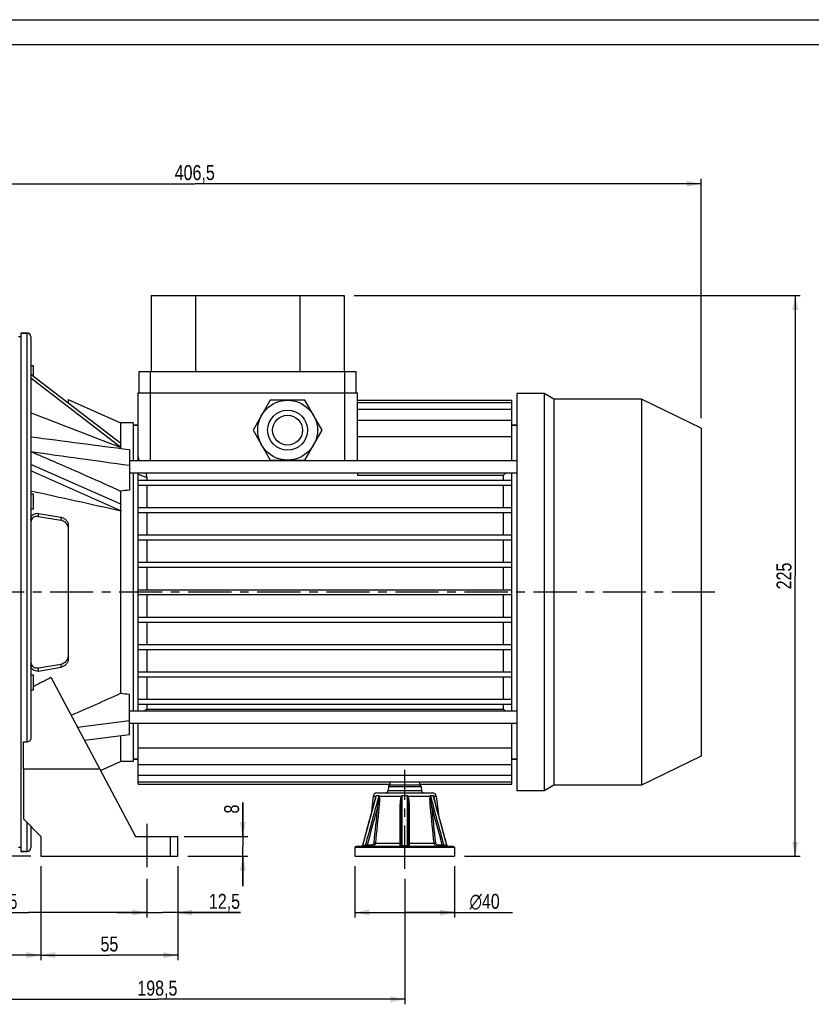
# Model space of a CAD drawing. Header units: millimetres. Extents: x 0 to 841, y 0 to 594.
# Tile 5 of 9: x 239 to 556, y 199 to 594. Entities that reach past the tile are written whole.
import ezdxf

# ---------------------------------------------------------------- set-up
doc = ezdxf.new("R2010")
doc.units = ezdxf.units.MM
doc.header["$LTSCALE"] = 46.2
doc.linetypes.add('CENTER', pattern=[0.6, 0.375, -0.075, 0.075, -0.075])
doc.layers.get('0').update_dxf_attribs({"linetype": 'CONTINUOUS'})
for name, color, linetype in [('ASSI', 7, 'CONTINUOUS'), ('GEOM', 7, 'CONTINUOUS'), ('QUOTE', 7, 'CONTINUOUS')]:
    doc.layers.add(name, color=color, linetype=linetype)
doc.styles.get("Standard").update_dxf_attribs({"font": 'txt', "width": 0.8})
doc.styles.add('TEXTSTYLE_1', font='gdt', dxfattribs={"width": 0.8})
doc.dimstyles.new('DIMSTYLE_1', dxfattribs={"dimtxt": 6, "dimasz": 5.8, "dimexe": 1, "dimexo": 2, "dimgap": 0.75, "dimtad": 1, "dimdec": 3, "dimtxsty": 'Standard', "dimblk": '_FILLED', "dimblk1": '_FILLED', "dimblk2": '_FILLED', "dimcen": 0.09, "dimadec": 3, "dimazin": 2, "dimtp": 0.5, "dimtm": 0.5, "dimtfac": 1, "dimtdec": 3, "dimtofl": 0, "dimtmove": 0, "dimatfit": 3, "dimldrblk": '_FILLED', "dimfxl": 0, "dimtolj": 1, "dimarcsym": 0})
doc.dimstyles.new('DIMSTYLE_2', dxfattribs={"dimtxt": 6, "dimasz": 5.8, "dimexe": 1, "dimexo": 2, "dimgap": 0.75, "dimtad": 1, "dimdec": 3, "dimtxsty": 'Standard', "dimblk": '_FILLED', "dimblk1": '_FILLED', "dimblk2": '_FILLED', "dimcen": 0.09, "dimadec": 3, "dimazin": 2, "dimtp": 0.2, "dimtm": 0.2, "dimtfac": 1, "dimtdec": 3, "dimtofl": 0, "dimtmove": 0, "dimatfit": 3, "dimldrblk": '_FILLED', "dimfxl": 0, "dimtolj": 1, "dimarcsym": 0})
doc.dimstyles.new('DIMSTYLE_3', dxfattribs={"dimtxt": 6, "dimasz": 5.8, "dimexe": 1, "dimexo": 2, "dimgap": 0.75, "dimtad": 1, "dimdec": 3, "dimtxsty": 'Standard', "dimblk": '_FILLED', "dimblk1": '_FILLED', "dimblk2": '_FILLED', "dimcen": 0.09, "dimadec": 3, "dimazin": 2, "dimtp": 0.3, "dimtm": 0.3, "dimtfac": 1, "dimtdec": 3, "dimtofl": 0, "dimtmove": 0, "dimatfit": 3, "dimldrblk": '_FILLED', "dimfxl": 0, "dimtolj": 1, "dimarcsym": 0})
doc.dimstyles.new('DIMSTYLE_4', dxfattribs={"dimtxt": 6, "dimasz": 5.8, "dimexe": 1, "dimexo": 2, "dimgap": 0.75, "dimtad": 1, "dimdec": 3, "dimtxsty": 'Standard', "dimblk": '_FILLED', "dimblk1": '_FILLED', "dimblk2": '_FILLED', "dimcen": 0.09, "dimadec": 3, "dimazin": 2, "dimtp": 0.8, "dimtm": 0.8, "dimtfac": 1, "dimtdec": 3, "dimtofl": 0, "dimtmove": 0, "dimatfit": 3, "dimldrblk": '_FILLED', "dimfxl": 0, "dimtolj": 1, "dimarcsym": 0})

# ---------------------------------------------------------------- blocks, each defined once
blk = doc.blocks.new('_FILLED')
at = {"color": 0, "linetype": 'ByBlock'}
blk.add_solid([(0, 0), (-1, 0.207), (-1, -0.207)], dxfattribs=at)
blk = doc.blocks.new('*D5')
at = {"layer": 'QUOTE', "color": 2, "linetype": 'Continuous'}
for p, q in [((373.02, 483.27), (551.96, 483.27)), ((549.96, 483.27), (549.96, 370.77)), ((549.96, 258.27), (549.96, 370.77)), ((417.27, 258.27), (551.96, 258.27))]:
    blk.add_line(p, q, dxfattribs=at)
at = {"layer": 'QUOTE', "color": 2, "linetype": 'Continuous', "xscale": 5.8, "yscale": 5.8, "zscale": 5.8}
for p, rotation in [((549.96, 483.27), 90), ((549.96, 258.27), 270)]:
    blk.add_blockref('_FILLED', p, dxfattribs=dict(at, rotation=rotation))
at = {"layer": 'QUOTE', "color": 2, "linetype": 'Continuous', "insert": (542.46, 370.77), "char_height": 6, "width": 19.8, "attachment_point": 2, "rotation": 90, "line_spacing_factor": 0.9}
blk.add_mtext('225', dxfattribs=at)
blk = doc.blocks.new('*D6')
at = {"layer": 'QUOTE', "color": 2, "linetype": 'Continuous'}
for p, q in [((328.3, 266.27), (328.3, 279.84)), ((328.3, 279.84), (328.3, 262.27)), ((304.8, 266.27), (330.3, 266.27)), ((328.3, 246.27), (328.3, 262.27)), ((306.27, 258.27), (330.3, 258.27)), ((328.3, 258.27), (328.3, 246.27))]:
    blk.add_line(p, q, dxfattribs=at)
at = {"layer": 'QUOTE', "color": 2, "linetype": 'Continuous', "xscale": 5.8, "yscale": 5.8, "zscale": 5.8}
for p, rotation in [((328.3, 266.27), 270), ((328.3, 258.27), 90)]:
    blk.add_blockref('_FILLED', p, dxfattribs=dict(at, rotation=rotation))
at = {"layer": 'QUOTE', "color": 2, "linetype": 'Continuous', "insert": (320.8, 275.44), "char_height": 6, "width": 6.6, "attachment_point": 1, "rotation": 90, "line_spacing_factor": 0.9}
blk.add_mtext('8', dxfattribs=at)
blk = doc.blocks.new('*D7')
at = {"layer": 'QUOTE', "color": 2, "linetype": 'Continuous'}
for p, q in [((302.27, 254.27), (302.27, 233.71)), ((289.77, 249.27), (289.77, 233.71)), ((289.77, 235.71), (277.77, 235.71)), ((277.77, 235.71), (296.02, 235.71)), ((327.4, 235.71), (296.02, 235.71)), ((302.27, 235.71), (327.4, 235.71))]:
    blk.add_line(p, q, dxfattribs=at)
at = {"layer": 'QUOTE', "color": 2, "linetype": 'Continuous', "xscale": 5.8, "yscale": 5.8, "zscale": 5.8}
blk.add_blockref('_FILLED', (289.77, 235.71), dxfattribs=at)
at = {"layer": 'QUOTE', "color": 2, "linetype": 'Continuous', "xscale": 5.8, "yscale": 5.8, "zscale": 5.8, "rotation": 180}
blk.add_blockref('_FILLED', (302.27, 235.71), dxfattribs=at)
at = {"layer": 'QUOTE', "color": 2, "linetype": 'Continuous', "insert": (314.7, 243.21), "char_height": 6, "width": 19.05, "attachment_point": 1, "line_spacing_factor": 0.9}
blk.add_mtext('12,5', dxfattribs=at)
blk = doc.blocks.new('*D8')
at = {"layer": 'QUOTE', "color": 2, "linetype": 'Continuous'}
for p, q in [((194.77, 269.09), (194.77, 233.71)), ((289.77, 249.27), (289.77, 233.71)), ((194.77, 235.71), (242.27, 235.71)), ((289.77, 235.71), (242.27, 235.71))]:
    blk.add_line(p, q, dxfattribs=at)
at = {"layer": 'QUOTE', "color": 2, "linetype": 'Continuous', "xscale": 5.8, "yscale": 5.8, "zscale": 5.8, "rotation": 180}
blk.add_blockref('_FILLED', (194.77, 235.71), dxfattribs=at)
at = {"layer": 'QUOTE', "color": 2, "linetype": 'Continuous', "xscale": 5.8, "yscale": 5.8, "zscale": 5.8}
blk.add_blockref('_FILLED', (289.77, 235.71), dxfattribs=at)
at = {"layer": 'QUOTE', "color": 2, "linetype": 'Continuous', "insert": (234.24, 243.21), "char_height": 6, "width": 13.2, "attachment_point": 2, "line_spacing_factor": 0.9}
blk.add_mtext('95', dxfattribs=at)
blk = doc.blocks.new('*D10')
at = {"layer": 'QUOTE', "color": 2, "linetype": 'Continuous'}
for p, q in [((105.77, 337.77), (105.77, 216.59)), ((247.27, 254.27), (247.27, 216.59)), ((105.77, 218.59), (176.52, 218.59)), ((247.27, 218.59), (176.52, 218.59))]:
    blk.add_line(p, q, dxfattribs=at)
at = {"layer": 'QUOTE', "color": 2, "linetype": 'Continuous', "xscale": 5.8, "yscale": 5.8, "zscale": 5.8, "rotation": 180}
blk.add_blockref('_FILLED', (105.77, 218.59), dxfattribs=at)
at = {"layer": 'QUOTE', "color": 2, "linetype": 'Continuous', "xscale": 5.8, "yscale": 5.8, "zscale": 5.8}
blk.add_blockref('_FILLED', (247.27, 218.59), dxfattribs=at)
at = {"layer": 'QUOTE', "color": 2, "linetype": 'Continuous', "insert": (176.52, 226.09), "char_height": 6, "width": 22.65, "attachment_point": 2, "line_spacing_factor": 0.9}
blk.add_mtext('141,5', dxfattribs=at)
blk = doc.blocks.new('*D11')
at = {"layer": 'QUOTE', "color": 2, "linetype": 'Continuous'}
for p, q in [((247.27, 254.27), (247.27, 216.59)), ((302.27, 254.27), (302.27, 216.59)), ((247.27, 218.59), (274.77, 218.59)), ((302.27, 218.59), (274.77, 218.59))]:
    blk.add_line(p, q, dxfattribs=at)
at = {"layer": 'QUOTE', "color": 2, "linetype": 'Continuous', "xscale": 5.8, "yscale": 5.8, "zscale": 5.8, "rotation": 180}
blk.add_blockref('_FILLED', (247.27, 218.59), dxfattribs=at)
at = {"layer": 'QUOTE', "color": 2, "linetype": 'Continuous', "xscale": 5.8, "yscale": 5.8, "zscale": 5.8}
blk.add_blockref('_FILLED', (302.27, 218.59), dxfattribs=at)
at = {"layer": 'QUOTE', "color": 2, "linetype": 'Continuous', "insert": (274.77, 226.09), "char_height": 6, "width": 13.2, "attachment_point": 2, "line_spacing_factor": 0.9}
blk.add_mtext('55', dxfattribs=at)
blk = doc.blocks.new('*D12')
at = {"layer": 'QUOTE', "color": 2, "linetype": 'Continuous'}
for p, q in [((393.27, 249.27), (393.27, 198.88)), ((194.77, 247.43), (194.77, 198.88)), ((194.77, 200.88), (294.02, 200.88)), ((393.27, 200.88), (294.02, 200.88))]:
    blk.add_line(p, q, dxfattribs=at)
at = {"layer": 'QUOTE', "color": 2, "linetype": 'Continuous', "xscale": 5.8, "yscale": 5.8, "zscale": 5.8, "rotation": 180}
blk.add_blockref('_FILLED', (194.77, 200.88), dxfattribs=at)
at = {"layer": 'QUOTE', "color": 2, "linetype": 'Continuous', "xscale": 5.8, "yscale": 5.8, "zscale": 5.8}
blk.add_blockref('_FILLED', (393.27, 200.88), dxfattribs=at)
at = {"layer": 'QUOTE', "color": 2, "linetype": 'Continuous', "insert": (294.02, 208.38), "char_height": 6, "width": 25.65, "attachment_point": 2, "line_spacing_factor": 0.9}
blk.add_mtext('198,5', dxfattribs=at)
blk = doc.blocks.new('*D14')
at = {"layer": 'QUOTE', "color": 2, "linetype": 'Continuous'}
for p, q in [((105.77, 390.77), (105.77, 530.15)), ((512.27, 434.06), (512.27, 530.15)), ((105.77, 528.15), (309.02, 528.15)), ((512.27, 528.15), (309.02, 528.15))]:
    blk.add_line(p, q, dxfattribs=at)
at = {"layer": 'QUOTE', "color": 2, "linetype": 'Continuous', "xscale": 5.8, "yscale": 5.8, "zscale": 5.8, "rotation": 180}
blk.add_blockref('_FILLED', (105.77, 528.15), dxfattribs=at)
at = {"layer": 'QUOTE', "color": 2, "linetype": 'Continuous', "xscale": 5.8, "yscale": 5.8, "zscale": 5.8}
blk.add_blockref('_FILLED', (512.27, 528.15), dxfattribs=at)
at = {"layer": 'QUOTE', "color": 2, "linetype": 'Continuous', "insert": (309.02, 535.65), "char_height": 6, "width": 29.85, "attachment_point": 2, "line_spacing_factor": 0.9}
blk.add_mtext('406,5', dxfattribs=at)
blk = doc.blocks.new('*D15')
at = {"layer": 'QUOTE', "color": 2, "linetype": 'Continuous'}
for p, q in [((96.61, 364.27), (54.14, 364.27)), ((56.14, 364.27), (56.14, 311.27)), ((56.14, 258.27), (56.14, 311.27)), ((243.27, 258.27), (54.14, 258.27))]:
    blk.add_line(p, q, dxfattribs=at)
at = {"layer": 'QUOTE', "color": 2, "linetype": 'Continuous', "xscale": 5.8, "yscale": 5.8, "zscale": 5.8}
for p, rotation in [((56.14, 364.27), 90), ((56.14, 258.27), 270)]:
    blk.add_blockref('_FILLED', p, dxfattribs=dict(at, rotation=rotation))
at = {"layer": 'QUOTE', "color": 2, "linetype": 'Continuous', "insert": (48.64, 311.27), "char_height": 6, "width": 16.2, "attachment_point": 2, "rotation": 90, "line_spacing_factor": 0.9}
blk.add_mtext('106', dxfattribs=at)
blk = doc.blocks.new('*D17')
at = {"layer": 'QUOTE', "color": 2, "linetype": 'Continuous'}
for p, q in [((173.27, 487.27), (37.9, 487.27)), ((39.9, 487.27), (39.9, 372.77)), ((39.9, 258.27), (39.9, 372.77)), ((243.27, 258.27), (37.9, 258.27))]:
    blk.add_line(p, q, dxfattribs=at)
at = {"layer": 'QUOTE', "color": 2, "linetype": 'Continuous', "xscale": 5.8, "yscale": 5.8, "zscale": 5.8}
for p, rotation in [((39.9, 487.27), 90), ((39.9, 258.27), 270)]:
    blk.add_blockref('_FILLED', p, dxfattribs=dict(at, rotation=rotation))
at = {"layer": 'QUOTE', "color": 2, "linetype": 'Continuous', "insert": (32.4, 372.77), "char_height": 6, "width": 19.8, "attachment_point": 2, "rotation": 90, "line_spacing_factor": 0.9}
blk.add_mtext('229', dxfattribs=at)
blk = doc.blocks.new('*D19')
at = {"layer": 'QUOTE', "color": 2, "linetype": 'Continuous'}
for p, q in [((373.27, 254.27), (373.27, 233.71)), ((413.27, 254.27), (413.27, 233.71)), ((373.27, 235.71), (393.27, 235.71)), ((413.27, 235.71), (393.27, 235.71)), ((393.27, 235.71), (436.48, 235.71))]:
    blk.add_line(p, q, dxfattribs=at)
at = {"layer": 'QUOTE', "color": 2, "linetype": 'Continuous', "xscale": 5.8, "yscale": 5.8, "zscale": 5.8, "rotation": 180}
blk.add_blockref('_FILLED', (373.27, 235.71), dxfattribs=at)
at = {"layer": 'QUOTE', "color": 2, "linetype": 'Continuous', "xscale": 5.8, "yscale": 5.8, "zscale": 5.8}
blk.add_blockref('_FILLED', (413.27, 235.71), dxfattribs=at)
at = {"layer": 'QUOTE', "color": 2, "linetype": 'Continuous', "insert": (419.28, 243.21), "char_height": 6, "width": 25.8, "attachment_point": 1, "line_spacing_factor": 0.9, "style": 'TEXTSTYLE_1'}
blk.add_mtext('{\\Fgdt;n}\\Ftxt;40', dxfattribs=at)

msp = doc.modelspace()

# ---------------------------------------------------------------- linework, layer by layer
at = {"color": 7, "linetype": 'Continuous'}
for p, q in [((0, 594), (840, 594)), ((10, 584), (830, 584))]:
    msp.add_line(p, q, dxfattribs=at)
at = {"layer": 'ASSI', "color": 7, "linetype": 'Continuous'}
for p, q in [((239.2703, 466.7689), (238.2703, 466.7689)), ((239.2703, 468.2689), (239.2703, 260.2689)), ((239.2703, 468.2689), (241.7703, 468.2689)), ((244.2703, 455.0375), (243.2703, 455.0375)), ((244.2703, 450.8517), (244.2703, 455.0364)), ((286.7703, 444.2689), (286.7703, 452.7689)), ((286.7703, 452.7689), (373.7703, 452.7689)), ((373.7703, 444.2689), (373.7703, 452.7689)), ((449.2703, 443.9689), (438.2703, 443.9689)), ((438.2703, 443.9689), (438.2703, 284.5689)), ((449.2703, 443.9689), (449.2703, 284.5689)), ((453.0808, 441.7689), (449.2703, 443.9689)), ((258.2703, 441.6023), (279.2703, 432.2689)), ((488.2703, 441.7689), (453.0808, 441.7689)), ((453.0808, 441.7689), (453.0808, 286.7689)), ((512.2703, 430.0633), (488.2703, 441.7689)), ((488.2703, 441.7689), (488.2703, 286.7689)), ((284.2703, 432.2689), (279.2703, 432.2689)), ((284.2703, 432.2689), (284.2703, 416.9735)), ((284.2703, 431.2689), (286.2703, 431.2689)), ((436.2703, 431.2689), (438.2703, 431.2689)), ((512.2703, 430.0633), (512.2703, 298.4745)), ((438.2703, 416.9735), (282.7703, 416.9735)), ((438.2703, 411.9735), (282.7703, 411.9735)), ((284.2703, 411.9735), (284.2703, 316.5643)), ((244.2703, 403.6238), (243.2703, 403.6238)), ((244.2703, 397.6244), (244.2703, 403.6233)), ((244.2703, 397.6238), (243.2703, 397.6238)), ((244.2703, 330.914), (243.2703, 330.914)), ((244.2703, 324.914), (244.2703, 330.914)), ((251.3183, 330.1233), (270.9141, 293.2689)), ((244.2703, 324.914), (243.2703, 324.914)), ((438.2703, 316.5643), (282.7703, 316.5643)), ((438.2703, 311.5643), (282.7703, 311.5643)), ((284.2703, 311.5643), (284.2703, 296.2689)), ((240.2703, 293.2689), (240.2703, 304.2038)), ((284.2703, 297.2689), (286.2703, 297.2689)), ((436.2703, 297.2689), (438.2703, 297.2689)), ((512.2703, 298.4745), (488.2703, 286.7689)), ((271.2212, 292.6915), (279.2703, 296.2689)), ((284.2703, 296.2689), (279.2703, 296.2689)), ((286.2703, 287.2689), (387.3542, 287.2689)), ((387.2703, 287.2689), (387.2703, 286.7689)), ((387.3542, 288.2097), (387.3542, 287.2689)), ((399.1864, 288.2097), (399.1864, 287.2689)), ((399.1864, 287.2689), (436.2703, 287.2689)), ((399.2703, 287.2689), (399.2703, 286.7689)), ((449.2703, 284.5689), (438.2703, 284.5689)), ((453.0808, 286.7689), (449.2703, 284.5689)), ((488.2703, 286.7689), (453.0808, 286.7689)), ((380.616, 282.4422), (379.7628, 275.1043)), ((405.9246, 282.4422), (406.7778, 275.1043)), ((239.2703, 261.7689), (238.2703, 261.7689)), ((373.2703, 261.7689), (373.2703, 258.2689)), ((413.2703, 261.7689), (413.2703, 258.2689)), ((239.2703, 260.2689), (241.7703, 260.2689)), ((373.2703, 258.2689), (413.2703, 258.2689))]:
    msp.add_line(p, q, dxfattribs=at)
at = {"layer": 'ASSI', "color": 9, "linetype": 'Continuous'}
for p, q in [((291.2703, 444.2689), (291.2703, 452.7689)), ((369.2703, 444.2689), (369.2703, 452.7689))]:
    msp.add_line(p, q, dxfattribs=at)
at = {"layer": 'ASSI', "color": 2, "linetype": 'CENTER'}
for p, q in [((517.7551, 364.2689), (100.6119, 364.2689)), ((393.2703, 253.2689), (393.2703, 293.0181)), ((289.7703, 271.2689), (289.7703, 253.2689))]:
    msp.add_line(p, q, dxfattribs=at)
at = {"layer": 'ASSI', "color": 7, "linetype": 'Continuous'}
msp.add_arc((-109.2082, 1017.254), 775.9691, 297.0991646, 297.6852821, dxfattribs=at)
at = {"layer": 'GEOM', "color": 7, "linetype": 'Continuous'}
for p, q in [((291.5203, 483.2689), (291.5203, 452.7689)), ((291.5203, 483.2689), (369.0203, 483.2689)), ((309.3203, 483.2689), (309.3203, 452.7689)), ((351.2203, 483.2689), (351.2203, 452.7689)), ((369.0203, 483.2689), (369.0203, 452.7689)), ((241.7703, 468.2689), (239.2703, 468.2689)), ((243.2703, 466.7689), (243.2703, 305.7729)), ((279.3044, 423.8832), (243.2703, 451.6215)), ((279.3044, 422.3832), (243.2703, 450.1215)), ((286.2703, 416.9735), (286.2703, 444.2689)), ((286.2703, 444.2689), (374.2703, 444.2689)), ((374.2703, 416.9735), (374.2703, 444.2689)), ((258.2703, 441.602), (258.2703, 440.0748)), ((339.3421, 441.2689), (332.4139, 429.2689)), ((353.1985, 441.2689), (339.3421, 441.2689)), ((360.1267, 429.2689), (353.1985, 441.2689)), ((374.2703, 441.2689), (436.2703, 441.2689)), ((374.2703, 440.3281), (436.2703, 440.3281)), ((436.2703, 416.9735), (436.2703, 441.2689)), ((374.2703, 437.7536), (436.2703, 437.7536)), ((279.2703, 432.2689), (279.2835, 423.8942)), ((286.2703, 431.2689), (284.2703, 431.2689)), ((374.2703, 433.3558), (436.2703, 433.3558)), ((438.2703, 431.2689), (436.2703, 431.2689)), ((332.4139, 429.2689), (339.3421, 417.2689)), ((353.1985, 417.2689), (360.1267, 429.2689)), ((374.2703, 426.7509), (436.2703, 426.7509)), ((279.2835, 422.3944), (279.2774, 421.8097)), ((282.7703, 421.354), (282.7703, 405.1693)), ((279.3044, 399.5533), (243.2703, 415.568)), ((339.3421, 417.2689), (353.1985, 417.2689)), ((279.3044, 396.9552), (243.2703, 412.9699)), ((286.2703, 316.5643), (286.2703, 411.9735)), ((286.2703, 411.6451), (289.7344, 410.2309)), ((289.7278, 410.2309), (289.7204, 411.9735)), ((374.2703, 411.9735), (374.2703, 411.1731)), ((374.2703, 411.1731), (432.8062, 411.1731)), ((432.8062, 411.1731), (432.8062, 409.2689)), ((436.2703, 316.5643), (436.2703, 411.9735)), ((286.2703, 409.2689), (436.2703, 409.2689)), ((286.2703, 407.2689), (436.2703, 407.2689)), ((289.7278, 410.2309), (289.7344, 409.2689)), ((289.7344, 407.2689), (289.7344, 398.2689)), ((432.8062, 407.2689), (432.8062, 398.2689)), ((279.2703, 404.8541), (279.2835, 399.5595)), ((246.2703, 395.9041), (255.2703, 394.3734)), ((279.2835, 396.9618), (279.2703, 323.6838)), ((286.2703, 398.2689), (436.2703, 398.2689)), ((286.2703, 396.2689), (436.2703, 396.2689)), ((289.7344, 396.2689), (289.7344, 387.2689)), ((432.8062, 396.2689), (432.8062, 387.2689)), ((246.2703, 394.6478), (255.2703, 393.117)), ((258.2703, 391.0692), (258.2703, 337.4687)), ((286.2703, 387.2689), (436.2703, 387.2689)), ((286.2703, 385.2689), (436.2703, 385.2689)), ((289.7344, 385.2689), (289.7344, 376.2689)), ((432.8062, 385.2689), (432.8062, 376.2689)), ((286.2703, 376.2689), (436.2703, 376.2689)), ((286.2703, 374.2689), (436.2703, 374.2689)), ((289.7344, 374.2689), (289.7344, 365.2689)), ((432.8062, 374.2689), (432.8062, 365.2689)), ((286.2703, 365.2689), (436.2703, 365.2689)), ((286.2703, 363.2689), (436.2703, 363.2689)), ((289.7344, 363.2689), (289.7344, 354.2689)), ((432.8062, 363.2689), (432.8062, 354.2689)), ((286.2703, 354.2689), (436.2703, 354.2689)), ((286.2703, 352.2689), (436.2703, 352.2689)), ((289.7344, 352.2689), (289.7344, 343.2689)), ((432.8062, 352.2689), (432.8062, 343.2689)), ((286.2703, 343.2689), (436.2703, 343.2689)), ((286.2703, 341.2689), (436.2703, 341.2689)), ((289.7344, 341.2689), (289.7344, 332.2689)), ((432.8062, 341.2689), (432.8062, 332.2689)), ((246.2703, 333.8901), (255.2703, 335.4208)), ((246.2703, 332.6338), (255.2703, 334.1645)), ((286.2703, 332.2689), (436.2703, 332.2689)), ((286.2703, 330.2689), (436.2703, 330.2689)), ((289.7344, 330.2689), (289.7344, 321.2689)), ((432.8062, 330.2689), (432.8062, 321.2689)), ((282.7703, 307.026), (282.7703, 323.3686)), ((286.2703, 321.2689), (436.2703, 321.2689)), ((286.2703, 319.2689), (436.2703, 319.2689)), ((289.7344, 319.2689), (289.7344, 317.3648)), ((289.7344, 317.3648), (432.8062, 317.3648)), ((432.8062, 319.2689), (432.8062, 317.3648)), ((261.9568, 310.1152), (282.7703, 312.769)), ((286.2703, 287.2689), (286.2703, 311.5643)), ((436.2703, 287.2689), (436.2703, 311.5643)), ((282.7703, 307.026), (264.8148, 304.7402)), ((279.2703, 306.5804), (279.2703, 296.2689)), ((240.2703, 304.2038), (241.7703, 304.2038)), ((286.2703, 301.7869), (436.2703, 301.7869)), ((286.2703, 297.2689), (284.2703, 297.2689)), ((438.2703, 297.2689), (436.2703, 297.2689)), ((270.9141, 293.2689), (240.2703, 293.2689)), ((240.2703, 293.2689), (240.2703, 273.2689)), ((270.9141, 293.2689), (285.2703, 266.2689)), ((286.2703, 295.182), (436.2703, 295.182)), ((286.2703, 290.7842), (436.2703, 290.7842)), ((286.2703, 288.2097), (436.2703, 288.2097)), ((386.7304, 286.3125), (386.5877, 284.6818)), ((399.3121, 286.7689), (387.2285, 286.7689)), ((399.8102, 286.3125), (399.9529, 284.6818)), ((381.6683, 282.11), (376.3751, 262.6379)), ((382.106, 283.7689), (404.4346, 283.7689)), ((405.2217, 280.8258), (404.8725, 282.1092)), ((406.3525, 276.6684), (405.2217, 280.8258)), ((391.7703, 277.9243), (391.7703, 262.7689)), ((394.7703, 277.9243), (394.7703, 262.7689)), ((406.9486, 274.4761), (406.3525, 276.6684)), ((247.2703, 266.2689), (240.2703, 273.2689)), ((410.1655, 262.6379), (406.9464, 274.4843)), ((243.2703, 270.2689), (243.2703, 261.7697)), ((247.2703, 266.2689), (247.2703, 258.2689)), ((285.2703, 266.2689), (302.2703, 266.2689)), ((302.2703, 258.2689), (302.2703, 266.2689)), ((412.7703, 262.2689), (373.7703, 262.2689)), ((375.9413, 262.2713), (375.8926, 262.2689)), ((376.3751, 262.6379), (376.3606, 262.593)), ((241.7703, 260.2689), (239.2703, 260.2689)), ((247.2703, 258.2689), (302.2703, 258.2689))]:
    msp.add_line(p, q, dxfattribs=at)
at = {"layer": 'GEOM', "color": 9, "linetype": 'Continuous'}
for p, q in [((241.7703, 304.2038), (241.7703, 468.2689)), ((291.2703, 416.9735), (291.2703, 444.2689)), ((369.2703, 416.9735), (369.2703, 444.2689)), ((246.2703, 394.6478), (246.2703, 395.9041)), ((255.2703, 394.3734), (255.2703, 393.117)), ((246.2703, 332.6338), (246.2703, 333.8901)), ((255.2703, 335.4208), (255.2703, 334.1645)), ((386.5877, 284.6818), (399.9529, 284.6818)), ((386.7304, 286.3125), (399.8102, 286.3125)), ((380.616, 282.4422), (381.721, 282.4422)), ((381.7108, 282.096), (381.8796, 282.7172)), ((381.8796, 282.7172), (382.9189, 282.7172)), ((383.0169, 282.4422), (391.9744, 282.4422)), ((392.2309, 282.7172), (394.3097, 282.7172)), ((394.5662, 282.4422), (403.5237, 282.4422)), ((403.6216, 282.7172), (404.661, 282.7172)), ((404.661, 282.7172), (404.8294, 282.0975)), ((404.8195, 282.4422), (405.9246, 282.4422)), ((241.7703, 260.2689), (241.7703, 271.7689)), ((299.2703, 258.2689), (299.2703, 266.2689)), ((413.2703, 261.7689), (373.2703, 261.7689)), ((377.448, 262.6195), (376.422, 262.6195)), ((379.9796, 262.7689), (378.1788, 262.7689)), ((381.4909, 263.5957), (391.335, 263.5957)), ((392.2444, 262.6195), (394.2962, 262.6195)), ((395.2056, 263.5957), (405.0497, 263.5957)), ((408.3618, 262.7689), (406.561, 262.7689)), ((410.1186, 262.6195), (409.0925, 262.6195))]:
    msp.add_line(p, q, dxfattribs=at)
at = {"layer": 'GEOM', "color": 7, "linetype": 'Continuous'}
for points in [[(376.3606, 262.593), (376.3405, 262.5466), (376.3157, 262.5024), (376.2866, 262.461), (376.2534, 262.4228), (376.2166, 262.3881), (376.1765, 262.3573), (376.1334, 262.3307), (376.0879, 262.3087), (376.0404, 262.2913), (375.9913, 262.2788), (375.9413, 262.2713)], [(410.2001, 262.5466), (410.18, 262.593), (410.1655, 262.6379)], [(410.5002, 262.2913), (410.4527, 262.3086), (410.4072, 262.3307), (410.3641, 262.3573), (410.324, 262.3881), (410.2872, 262.4228), (410.254, 262.461), (410.2249, 262.5024), (410.2001, 262.5466)], [(410.648, 262.2689), (410.5993, 262.2713), (410.5493, 262.2788), (410.5002, 262.2913)]]:
    msp.add_lwpolyline(points, dxfattribs=at)
for radius in [12, 6]:
    msp.add_circle((346.2703, 429.2689), radius, dxfattribs=at)
at = {"layer": 'GEOM', "color": 9, "linetype": 'Continuous'}
msp.add_circle((346.2703, 429.2689), 8, dxfattribs=at)
at = {"layer": 'GEOM', "color": 7, "linetype": 'Continuous'}
for centre, radius, start, end in [((241.7703, 466.7689), 1.5, 0, 90), ((637.6021, 155.2014), 327.8153, 128.437842, 128.662345), ((324.3276, 398.2607), 45.0535, 178.34775, 181.65225), ((-422.4481, 1874.7049), 1702.3734, 293.6124125, 294.3431136), ((84.9385, 573.3364), 327.8153, 308.437842, 308.662345), ((637.6021, 573.3364), 327.8153, 231.337655, 231.562158), ((385.5915, 284.7689), 1, 270, 355), ((387.2285, 286.2689), 0.5, 90, 175), ((399.3121, 286.2689), 0.5, 5, 90), ((400.9491, 284.7689), 1, 185, 270), ((382.106, 282.2689), 1.5, 90, 173.367485), ((404.4346, 282.2689), 1.5, 6.632515, 90), ((241.7703, 261.7689), 1.5, 270, 360), ((373.7703, 261.7689), 0.5, 90, 180), ((391.2703, 262.7689), 0.5, 269.996915, 360), ((395.2703, 262.7689), 0.5, 180.001988, 270), ((412.7703, 261.7689), 0.5, 0, 90)]:
    msp.add_arc(centre, radius, start, end, dxfattribs=at)
at = {"layer": 'GEOM', "color": 9, "linetype": 'Continuous'}
for centre, radius, start, end in [((385.6853, 281.0481), 4.1557, 156.318322, 161.607149), ((387.3112, 282.4934), 4.398, 177.082862, 181.74716), ((397.8516, 277.2184), 7.8632, 135.628084, 138.368953), ((397.4919, 290.4721), 9.7428, 235.506908, 236.375811), ((388.6895, 277.2189), 7.8624, 41.630912, 44.372051), ((387.887, 292.1875), 11.8145, 303.708505, 304.425744), ((400.8553, 281.0481), 4.1556, 18.39278, 23.681746), ((395.1261, 279.6973), 10.0845, 13.176023, 13.862117), ((378.2292, 263.4545), 1.1856, 270.01739, 275.236825)]:
    msp.add_arc(centre, radius, start, end, dxfattribs=at)
at = {"layer": 'GEOM', "color": 7, "linetype": 'Continuous'}
for major_axis, start_param, end_param in [((764.9759, 18.184), 2.22553929, 2.23132941), ((764.9759, -18.184), -2.23132941, -2.22553929)]:
    msp.add_ellipse((749.842, 364.2689), major_axis=major_axis, ratio=0.08565446, start_param=start_param, end_param=end_param, dxfattribs=at)
for points in [[(243.2703, 436.2535), (255.2815, 431.6296), (267.2933, 427.0074), (279.3044, 422.3832)], [(282.7703, 421.354), (269.6037, 423.0718), (256.437, 424.7893), (243.2703, 426.5065)], [(243.2703, 420.6824), (256.4371, 418.8544), (269.6038, 417.0256), (282.7703, 415.1957)], [(243.2703, 404.9632), (255.2816, 402.2936), (267.2932, 399.625), (279.3044, 396.9552)]]:
    msp.add_open_spline(points, degree=3, dxfattribs=at)
for points, knots in [([(279.2928, 423.8943), (279.2865, 423.773), (279.2675, 423.2732), (279.2747, 422.7725), (279.2928, 422.3943)], [0, 0, 0, 0, 0.24291978, 1, 1, 1, 1]), ([(243.2703, 420.6824), (246.2823, 419.3885), (258.3181, 414.1946), (270.3157, 408.9108), (279.2703, 404.8541)], [0, 0, 0, 0, 0.25007012, 1, 1, 1, 1]), ([(286.2703, 418.7483), (286.2703, 418.464), (286.3665, 417.8553), (286.5603, 417.2762), (286.6797, 416.9736)], [0, 0, 0, 0, 0.46641048, 1, 1, 1, 1]), ([(243.2703, 393.6222), (243.2703, 393.9898), (243.4267, 394.7212), (244.1531, 395.559), (245.1717, 395.9717), (245.9076, 395.9658), (246.2703, 395.9041)], [0, 0, 0, 0, 0.25643287, 0.49913021, 0.7433458, 1, 1, 1, 1]), ([(246.2703, 394.6478), (245.9076, 394.7094), (245.1718, 394.7154), (244.1531, 394.3027), (243.4266, 393.4645), (243.2703, 392.7328), (243.2703, 392.365)], [0, 0, 0, 0, 0.25658967, 0.50076079, 0.74348054, 1, 1, 1, 1]), ([(255.2703, 394.3734), (255.6554, 394.3078), (256.4223, 394.0372), (257.3947, 393.293), (258.0863, 392.2733), (258.2703, 391.464), (258.2703, 391.0692)], [0, 0, 0, 0, 0.24414115, 0.49795251, 0.75324806, 1, 1, 1, 1]), ([(258.2096, 390.3843), (258.0649, 391.0747), (257.273, 392.3487), (255.9508, 393.0013), (255.2703, 393.117)], [0, 0, 0, 0, 0.50539286, 1, 1, 1, 1]), ([(243.2703, 336.1728), (243.2703, 335.805), (243.4266, 335.0732), (244.1533, 334.2351), (245.1719, 333.8224), (245.9076, 333.8284), (246.2703, 333.8901)], [0, 0, 0, 0, 0.25655468, 0.49928127, 0.74343063, 1, 1, 1, 1]), ([(255.2703, 335.4208), (255.9508, 335.5366), (257.273, 336.1891), (258.0649, 337.4632), (258.2096, 338.1535)], [0, 0, 0, 0, 0.49460714, 1, 1, 1, 1]), ([(258.2703, 337.4687), (258.2703, 337.0737), (258.0863, 336.2645), (257.3946, 335.2447), (256.4222, 334.5006), (255.6554, 334.23), (255.2703, 334.1645)], [0, 0, 0, 0, 0.24678661, 0.5021005, 0.75588508, 1, 1, 1, 1]), ([(246.2703, 332.6338), (245.9076, 332.5721), (245.1717, 332.5661), (244.1532, 332.9788), (243.4267, 333.8166), (243.2703, 334.548), (243.2703, 334.9157)], [0, 0, 0, 0, 0.25664517, 0.50085443, 0.74356065, 1, 1, 1, 1]), ([(243.2703, 305.7729), (243.2703, 305.5814), (243.2018, 305.1908), (242.8936, 304.6725), (242.3962, 304.2968), (241.9792, 304.2038), (241.7703, 304.2038)], [0, 0, 0, 0, 0.23988114, 0.48473008, 0.73839267, 1, 1, 1, 1])]:
    msp.add_open_spline(points, degree=3, knots=knots, dxfattribs=at)
at = {"layer": 'GEOM', "color": 9, "linetype": 'Continuous'}
for points in [[(376.422, 262.6195), (378.1843, 269.1118), (379.9469, 275.6041), (381.7108, 282.096)], [(382.9189, 282.7172), (381.092, 276.0189), (379.2696, 269.3193), (377.448, 262.6195)], [(392.2444, 262.6195), (392.2414, 269.3187), (392.2377, 276.018), (392.2309, 282.7172)], [(394.3097, 282.7172), (394.3029, 276.018), (394.2992, 269.3187), (394.2962, 262.6195)], [(409.0925, 262.6195), (407.271, 269.3193), (405.4486, 276.0189), (403.6216, 282.7172)], [(404.8294, 282.0975), (406.5935, 275.6051), (408.3562, 269.1123), (410.1186, 262.6195)], [(382.2978, 277.9243), (380.9239, 272.8728), (379.5511, 267.8209), (378.1788, 262.7689)], [(382.2978, 277.9243), (381.8135, 273.1674), (381.3299, 268.4104), (380.8468, 263.6534)], [(382.937, 277.8666), (382.4546, 273.1096), (381.9726, 268.3527), (381.4909, 263.5957)], [(391.3429, 277.8666), (391.34, 273.1096), (391.3374, 268.3526), (391.335, 263.5957)], [(395.2056, 263.5957), (395.2032, 268.3526), (395.2006, 273.1096), (395.1977, 277.8666)], [(405.0497, 263.5957), (404.568, 268.3527), (404.086, 273.1096), (403.6036, 277.8666)], [(405.6938, 263.6534), (405.2107, 268.4104), (404.7271, 273.1674), (404.2428, 277.9243)], [(408.3618, 262.7689), (406.9895, 267.8209), (405.6167, 272.8728), (404.2428, 277.9243)]]:
    msp.add_open_spline(points, degree=3, dxfattribs=at)
for points, knots in [([(381.4736, 281.3944), (381.4835, 281.4493), (381.5233, 281.6668), (381.568, 281.8835), (381.6068, 282.0442)], [0, 0, 0, 0, 0.25215267, 1, 1, 1, 1]), ([(381.6068, 282.0442), (381.6233, 282.1129), (381.6566, 282.2468), (381.6967, 282.3793), (381.721, 282.4422)], [0, 0, 0, 0, 0.51159423, 1, 1, 1, 1]), ([(381.6682, 282.11), (381.6852, 282.173), (381.7086, 282.2565), (381.7351, 282.339), (381.7419, 282.3593)], [0, 0, 0, 0, 0.75235809, 1, 1, 1, 1]), ([(381.721, 282.4422), (381.7321, 282.4658), (381.779, 282.5608), (381.8343, 282.6516), (381.8796, 282.7172)], [0, 0, 0, 0, 0.24653952, 1, 1, 1, 1]), ([(381.7419, 282.3593), (381.7421, 282.3659), (381.7406, 282.3946), (381.7309, 282.4224), (381.721, 282.4422)], [0, 0, 0, 0, 0.2299298, 1, 1, 1, 1]), ([(382.9153, 282.3593), (382.9185, 282.2693), (382.9107, 282.0871), (382.8895, 281.8134), (382.8621, 281.5372), (382.8189, 281.1675), (382.7579, 280.7044), (382.6762, 280.1487), (382.5886, 279.5925), (382.465, 278.8505), (382.3661, 278.2947), (382.2978, 277.9243)], [0, 0, 0, 0, 0.06029516, 0.12185888, 0.18380546, 0.24607178, 0.37105171, 0.49643541, 0.62207897, 0.74791245, 1, 1, 1, 1]), ([(382.9152, 282.3594), (382.9249, 282.3657), (382.961, 282.3905), (382.9948, 282.4189), (383.0172, 282.4421)], [0, 0, 0, 0, 0.26416814, 1, 1, 1, 1]), ([(382.9189, 282.7172), (382.9254, 282.6947), (382.9538, 282.6016), (382.9882, 282.5103), (383.0169, 282.4422)], [0, 0, 0, 0, 0.24063524, 1, 1, 1, 1]), ([(383.0169, 282.4422), (383.0436, 282.3579), (383.0721, 282.1778), (383.1004, 281.9048), (383.1184, 281.6238), (383.1276, 281.2436), (383.1274, 280.7643), (383.1096, 280.187), (383.0803, 279.6078), (383.028, 278.8336), (382.9762, 278.2532), (382.937, 277.8666)], [0, 0, 0, 0, 0.0577977, 0.1183479, 0.17963631, 0.24176538, 0.3668885, 0.49283072, 0.61924131, 0.74596349, 1, 1, 1, 1]), ([(391.9744, 282.4422), (391.9186, 282.3625), (391.8384, 282.1826), (391.7434, 281.9074), (391.6672, 281.6256), (391.589, 281.2453), (391.5103, 280.7664), (391.4444, 280.1882), (391.3969, 279.6086), (391.3547, 278.8349), (391.3431, 278.2538), (391.3429, 277.8666)], [0, 0, 0, 0, 0.06269372, 0.12546922, 0.18799154, 0.250597, 0.37564311, 0.50062945, 0.62555008, 0.75041783, 1, 1, 1, 1]), ([(392.0969, 282.3593), (392.0647, 282.2718), (392.021, 282.0896), (391.9723, 281.8146), (391.9339, 281.538), (391.8932, 281.1684), (391.8541, 280.7055), (391.8207, 280.1494), (391.797, 279.5931), (391.776, 278.8515), (391.7703, 278.2951), (391.7703, 277.9243)], [0, 0, 0, 0, 0.06279718, 0.12549968, 0.18809439, 0.25067271, 0.37572226, 0.5006911, 0.62559445, 0.75044351, 1, 1, 1, 1]), ([(392.2309, 282.7172), (392.2195, 282.6878), (392.1739, 282.5688), (392.1294, 282.4494), (392.0969, 282.3593)], [0, 0, 0, 0, 0.24804047, 1, 1, 1, 1]), ([(394.4437, 282.3593), (394.4328, 282.3895), (394.3891, 282.5092), (394.344, 282.6283), (394.3097, 282.7172)], [0, 0, 0, 0, 0.25182978, 1, 1, 1, 1]), ([(394.7703, 277.9243), (394.7703, 278.2951), (394.7646, 278.8515), (394.7436, 279.5931), (394.7199, 280.1494), (394.6865, 280.7055), (394.6474, 281.1684), (394.6067, 281.538), (394.5683, 281.8146), (394.5196, 282.0896), (394.4759, 282.2718), (394.4437, 282.3593)], [0, 0, 0, 0, 0.24955634, 0.37440532, 0.49930859, 0.62427737, 0.74932693, 0.81190518, 0.87449928, 0.93720284, 1, 1, 1, 1]), ([(395.1977, 277.8666), (395.1975, 278.2538), (395.1859, 278.8349), (395.1437, 279.6086), (395.0962, 280.1882), (395.0303, 280.7664), (394.9517, 281.2453), (394.8735, 281.6256), (394.7971, 281.9074), (394.7023, 282.1827), (394.6219, 282.3625), (394.5662, 282.4422)], [0, 0, 0, 0, 0.24958171, 0.37444924, 0.49936962, 0.62435571, 0.74940255, 0.81200671, 0.87452793, 0.93730659, 1, 1, 1, 1]), ([(403.6036, 277.8666), (403.5644, 278.2533), (403.5126, 278.8336), (403.4603, 279.6079), (403.4309, 280.1871), (403.4134, 280.7644), (403.4126, 281.2437), (403.4228, 281.6239), (403.4393, 281.905), (403.4691, 282.1778), (403.497, 282.3578), (403.5237, 282.4422)], [0, 0, 0, 0, 0.25404914, 0.38077765, 0.50719412, 0.63313662, 0.75826744, 0.8203748, 0.88175327, 0.94215504, 1, 1, 1, 1]), ([(403.5237, 282.4422), (403.5335, 282.4655), (403.5701, 282.5557), (403.6018, 282.6479), (403.6216, 282.7172)], [0, 0, 0, 0, 0.25949328, 1, 1, 1, 1]), ([(403.6253, 282.3593), (403.6156, 282.3657), (403.5796, 282.3905), (403.546, 282.419), (403.5237, 282.4422)], [0, 0, 0, 0, 0.26445107, 1, 1, 1, 1]), ([(403.6253, 282.3593), (403.6262, 282.3895), (403.6285, 282.5088), (403.6262, 282.6282), (403.6216, 282.7172)], [0, 0, 0, 0, 0.25263344, 1, 1, 1, 1]), ([(404.2428, 277.9243), (404.1745, 278.2947), (404.0756, 278.8505), (403.952, 279.5926), (403.8643, 280.1487), (403.7828, 280.7045), (403.7216, 281.1675), (403.6786, 281.5373), (403.6509, 281.8134), (403.6302, 282.0871), (403.6222, 282.2693), (403.6253, 282.3593)], [0, 0, 0, 0, 0.25209144, 0.37792685, 0.50357226, 0.62895686, 0.75393947, 0.81619985, 0.8781695, 0.93968747, 1, 1, 1, 1]), ([(404.661, 282.7172), (404.6763, 282.6951), (404.7347, 282.6068), (404.7862, 282.5138), (404.8195, 282.4422)], [0, 0, 0, 0, 0.25381938, 1, 1, 1, 1]), ([(404.7988, 282.3594), (404.7986, 282.3659), (404.8, 282.3946), (404.8095, 282.4224), (404.8192, 282.4421)], [0, 0, 0, 0, 0.22991015, 1, 1, 1, 1]), ([(404.7987, 282.3593), (404.8055, 282.3389), (404.8321, 282.2562), (404.8557, 282.1725), (404.8727, 282.1093)], [0, 0, 0, 0, 0.24762921, 1, 1, 1, 1]), ([(404.8195, 282.4422), (404.8294, 282.4167), (404.8675, 282.3088), (404.896, 282.1979), (404.9168, 282.1134)], [0, 0, 0, 0, 0.23884417, 1, 1, 1, 1]), ([(404.9451, 281.996), (404.9566, 281.9467), (405.0017, 281.7474), (405.0399, 281.5465), (405.0669, 281.3951)], [0, 0, 0, 0, 0.24767138, 1, 1, 1, 1]), ([(382.2978, 277.9243), (382.4114, 277.9089), (382.6242, 277.8861), (382.8377, 277.8693), (382.937, 277.8666)], [0, 0, 0, 0, 0.53600939, 1, 1, 1, 1]), ([(391.3429, 277.8666), (391.3989, 277.8675), (391.501, 277.8712), (391.6205, 277.8816), (391.6962, 277.893), (391.735, 277.9024), (391.7585, 277.9101), (391.7703, 277.92), (391.7703, 277.9243)], [0, 0, 0, 0, 0.38461339, 0.70120703, 0.8215129, 0.91182421, 0.97021302, 1, 1, 1, 1]), ([(395.1977, 277.8666), (395.1417, 277.8675), (395.0396, 277.8712), (394.9201, 277.8816), (394.8444, 277.893), (394.8056, 277.9024), (394.7821, 277.9101), (394.7703, 277.92), (394.7703, 277.9243)], [0, 0, 0, 0, 0.38461344, 0.70120709, 0.82151294, 0.91182423, 0.97021303, 1, 1, 1, 1]), ([(404.2428, 277.9243), (404.1292, 277.9089), (403.9164, 277.8861), (403.7029, 277.8693), (403.6036, 277.8666)], [0, 0, 0, 0, 0.53600908, 1, 1, 1, 1]), ([(376.4221, 262.6195), (376.3951, 262.523), (376.3111, 262.3861), (376.1396, 262.2864), (376.0436, 262.2689), (375.9965, 262.2689)], [0, 0, 0, 0, 0.51280402, 0.75920602, 1, 1, 1, 1]), ([(376.422, 262.6195), (376.4146, 262.6197), (376.403, 262.6204), (376.3888, 262.6236), (376.3785, 262.6268), (376.3742, 262.6343), (376.3751, 262.6379)], [0, 0, 0, 0, 0.40753522, 0.63434709, 0.79739328, 1, 1, 1, 1]), ([(377.448, 262.6195), (377.423, 262.5242), (377.3464, 262.3884), (377.1837, 262.2867), (377.0926, 262.2689), (377.0483, 262.2689)], [0, 0, 0, 0, 0.52182048, 0.76537947, 1, 1, 1, 1]), ([(378.1788, 262.7689), (378.051, 262.7302), (377.8578, 262.6813), (377.6131, 262.6358), (377.4982, 262.6209), (377.4481, 262.6195)], [0, 0, 0, 0, 0.53628687, 0.79864974, 1, 1, 1, 1]), ([(378.1788, 262.7689), (378.1788, 262.7048), (378.1903, 262.5835), (378.2336, 262.4429), (378.2864, 262.3544), (378.3393, 262.2948), (378.3945, 262.2689), (378.4288, 262.2689)], [0, 0, 0, 0, 0.31922351, 0.60315091, 0.72395933, 0.82906478, 1, 1, 1, 1]), ([(380.8468, 263.6534), (380.8347, 263.5343), (380.7736, 263.3024), (380.578, 263.0108), (380.3023, 262.8153), (380.0851, 262.769), (379.9796, 262.7689)], [0, 0, 0, 0, 0.26626644, 0.52229482, 0.76554968, 1, 1, 1, 1]), ([(379.9796, 262.7689), (379.9796, 262.7048), (379.9911, 262.5835), (380.0344, 262.4429), (380.0872, 262.3544), (380.14, 262.2948), (380.1953, 262.2689), (380.2296, 262.2689)], [0, 0, 0, 0, 0.31922356, 0.60315099, 0.7239594, 0.82906482, 1, 1, 1, 1]), ([(381.4909, 263.5957), (381.4733, 263.4176), (381.3857, 263.0719), (381.1033, 262.6346), (380.7022, 262.3395), (380.3837, 262.269), (380.2296, 262.2689)], [0, 0, 0, 0, 0.26911737, 0.52624084, 0.76829739, 1, 1, 1, 1]), ([(380.8468, 263.6534), (380.9617, 263.6379), (381.1761, 263.615), (381.3912, 263.5982), (381.4908, 263.5957)], [0, 0, 0, 0, 0.53799634, 1, 1, 1, 1]), ([(391.335, 263.5957), (391.3346, 263.5067), (391.3329, 263.3335), (391.3283, 263.0838), (391.3218, 262.8569), (391.3138, 262.6602), (391.3057, 262.5182), (391.2984, 262.4246), (391.2931, 262.3705), (391.288, 262.3284), (391.2824, 262.2967), (391.2782, 262.2796), (391.2731, 262.2689), (391.2703, 262.2689)], [0, 0, 0, 0, 0.20052421, 0.39019645, 0.56250087, 0.71194379, 0.83360752, 0.88277488, 0.92361806, 0.9558525, 0.97923761, 0.99373898, 1, 1, 1, 1]), ([(391.335, 263.5957), (391.3919, 263.5965), (391.4957, 263.6001), (391.6174, 263.6104), (391.6946, 263.6219), (391.7342, 263.6313), (391.7582, 263.639), (391.7703, 263.649), (391.7703, 263.6534)], [0, 0, 0, 0, 0.38373211, 0.70063739, 0.8212439, 0.91181563, 0.97032715, 1, 1, 1, 1]), ([(391.7703, 262.7689), (391.7703, 262.7488), (391.7965, 262.7166), (391.8433, 262.6898), (391.9249, 262.657), (392.0604, 262.6294), (392.1785, 262.6205), (392.2444, 262.6195)], [0, 0, 0, 0, 0.11637447, 0.20468179, 0.31787426, 0.61983092, 1, 1, 1, 1]), ([(392.2185, 262.2689), (392.221, 262.2689), (392.2243, 262.2805), (392.2278, 262.2966), (392.2315, 262.3284), (392.235, 262.3691), (392.2381, 262.4207), (392.2419, 262.5051), (392.2436, 262.5724), (392.2444, 262.6195)], [0, 0, 0, 0, 0.02150881, 0.07555288, 0.16280199, 0.28121121, 0.42804752, 0.59978497, 1, 1, 1, 1]), ([(394.2962, 262.6195), (394.3621, 262.6205), (394.4802, 262.6294), (394.6157, 262.657), (394.6973, 262.6898), (394.7441, 262.7166), (394.7703, 262.7488), (394.7703, 262.7689)], [0, 0, 0, 0, 0.38015497, 0.68210565, 0.79530054, 0.88361284, 1, 1, 1, 1]), ([(394.3221, 262.2689), (394.3196, 262.2689), (394.3163, 262.2805), (394.3128, 262.2966), (394.3091, 262.3284), (394.3056, 262.3691), (394.3025, 262.4207), (394.2987, 262.5051), (394.297, 262.5724), (394.2962, 262.6195)], [0, 0, 0, 0, 0.02150884, 0.07555291, 0.16280202, 0.28121123, 0.42804754, 0.59978499, 1, 1, 1, 1]), ([(395.2056, 263.5957), (395.1487, 263.5965), (395.0449, 263.6001), (394.9232, 263.6104), (394.846, 263.6219), (394.8064, 263.6313), (394.7824, 263.639), (394.7703, 263.649), (394.7703, 263.6534)], [0, 0, 0, 0, 0.38374224, 0.70065067, 0.82125565, 0.91182398, 0.97033078, 1, 1, 1, 1]), ([(395.2703, 262.2689), (395.2675, 262.2689), (395.2624, 262.2796), (395.2582, 262.2967), (395.2526, 262.3284), (395.2475, 262.3705), (395.2422, 262.4246), (395.2349, 262.5182), (395.2268, 262.6602), (395.2188, 262.8569), (395.2123, 263.0838), (395.2077, 263.3335), (395.206, 263.5067), (395.2056, 263.5957)], [0, 0, 0, 0, 0.00626102, 0.02076239, 0.0441475, 0.07638194, 0.11722512, 0.16639248, 0.28805621, 0.43749913, 0.60980355, 0.79947579, 1, 1, 1, 1]), ([(405.6938, 263.6534), (405.5789, 263.6379), (405.3645, 263.615), (405.1493, 263.5981), (405.0497, 263.5957)], [0, 0, 0, 0, 0.53798918, 1, 1, 1, 1]), ([(406.311, 262.2689), (406.1569, 262.269), (405.8384, 262.3395), (405.4373, 262.6346), (405.1549, 263.0719), (405.0673, 263.4176), (405.0497, 263.5957)], [0, 0, 0, 0, 0.23170261, 0.47375916, 0.73088263, 1, 1, 1, 1]), ([(406.561, 262.7689), (406.4555, 262.769), (406.2383, 262.8153), (405.9626, 263.0108), (405.767, 263.3024), (405.7059, 263.5343), (405.6938, 263.6534)], [0, 0, 0, 0, 0.23445032, 0.47770518, 0.73373356, 1, 1, 1, 1]), ([(406.561, 262.7689), (406.561, 262.7048), (406.5495, 262.5835), (406.5062, 262.4429), (406.4534, 262.3544), (406.4006, 262.2948), (406.3453, 262.2689), (406.311, 262.2689)], [0, 0, 0, 0, 0.31922351, 0.60315092, 0.72395935, 0.82906479, 1, 1, 1, 1]), ([(408.3618, 262.7689), (408.3618, 262.7048), (408.3503, 262.5835), (408.307, 262.4429), (408.2542, 262.3544), (408.2013, 262.2948), (408.1461, 262.2689), (408.1118, 262.2689)], [0, 0, 0, 0, 0.31922356, 0.60315099, 0.7239594, 0.82906482, 1, 1, 1, 1]), ([(409.0925, 262.6195), (409.0424, 262.6209), (408.9275, 262.6358), (408.6828, 262.6813), (408.4896, 262.7302), (408.3618, 262.7689)], [0, 0, 0, 0, 0.20135028, 0.4637122, 1, 1, 1, 1]), ([(409.0926, 262.6195), (409.1176, 262.5242), (409.1942, 262.3884), (409.3569, 262.2867), (409.448, 262.2689), (409.4923, 262.2689)], [0, 0, 0, 0, 0.52182025, 0.76537929, 1, 1, 1, 1]), ([(410.1185, 262.6195), (410.1455, 262.523), (410.2295, 262.3861), (410.401, 262.2864), (410.497, 262.2689), (410.5441, 262.2689)], [0, 0, 0, 0, 0.51280401, 0.75920599, 1, 1, 1, 1]), ([(410.1655, 262.6379), (410.1661, 262.6355), (410.1641, 262.6265), (410.1437, 262.6213), (410.1289, 262.6198), (410.1186, 262.6195)], [0, 0, 0, 0, 0.13231072, 0.43742301, 1, 1, 1, 1])]:
    msp.add_open_spline(points, degree=3, knots=knots, dxfattribs=at)

# ---------------------------------------------------------------- dimensions: what is measured, and where the dimension line sits
at = {"layer": 'QUOTE', "color": 2, "linetype": 'Continuous'}
for base, p1, p2, dimstyle, picture, middle in [((512.2703, 528.1539), (105.7703, 388.7689), (512.2703, 432.0633), 'DIMSTYLE_4', '*D14', (308.6203, 528.1539)), ((247.2703, 218.5935), (105.7703, 339.7689), (247.2703, 256.2689), 'DIMSTYLE_1', '*D10', (176.1203, 218.5935)), ((289.7703, 235.7064), (194.7703, 271.0914), (289.7703, 251.2689), 'DIMSTYLE_3', '*D8', (233.8428, 235.7064)), ((302.2703, 218.5935), (247.2703, 256.2689), (302.2703, 256.2689), 'DIMSTYLE_3', '*D11', (274.3703, 218.5935)), ((302.2703, 235.7064), (289.7703, 251.2689), (302.2703, 256.2689), 'DIMSTYLE_2', '*D7', (320.653, 235.7064)), ((393.2703, 200.8838), (194.7703, 249.431), (393.2703, 251.2689), 'DIMSTYLE_1', '*D12', (293.6203, 200.8838))]:
    dim = msp.add_linear_dim(base=base, p1=p1, p2=p2, dimstyle=dimstyle, dxfattribs=at)
    dim.commit()
    dim.dimension.update_dxf_attribs({"geometry": picture, "text_midpoint": middle, "dimtype": 160})
for base, p1, p2, angle, dimstyle, picture, middle in [((39.9048, 258.2689), (175.2703, 487.2689), (245.2703, 258.2689), 270, 'DIMSTYLE_1', '*D17', (39.9048, 372.3689)), ((549.9631, 258.2689), (371.0203, 483.2689), (415.2703, 258.2689), 270, 'DIMSTYLE_1', '*D5', (549.9631, 370.3689)), ((56.1403, 258.2689), (98.6119, 364.2689), (245.2703, 258.2689), 270, 'DIMSTYLE_3', '*D15', (56.1403, 310.8689)), ((328.3002, 266.2689), (304.2703, 258.2689), (302.8037, 266.2689), 90, 'DIMSTYLE_2', '*D6', (328.3002, 277.2355))]:
    dim = msp.add_linear_dim(base=base, p1=p1, p2=p2, angle=angle, dimstyle=dimstyle, dxfattribs=at)
    dim.commit()
    dim.dimension.update_dxf_attribs({"geometry": picture, "text_midpoint": middle, "dimtype": 160})
dim = msp.add_linear_dim(base=(413.2703, 235.7064), p1=(373.2703, 256.2689), p2=(413.2703, 256.2689), text='%%c<>', dimstyle='DIMSTYLE_3', dxfattribs=at)
dim.commit()
dim.dimension.update_dxf_attribs({"geometry": '*D19', "text_midpoint": (427.8832, 235.7064), "dimtype": 160})

doc.saveas('drawing.dxf')
